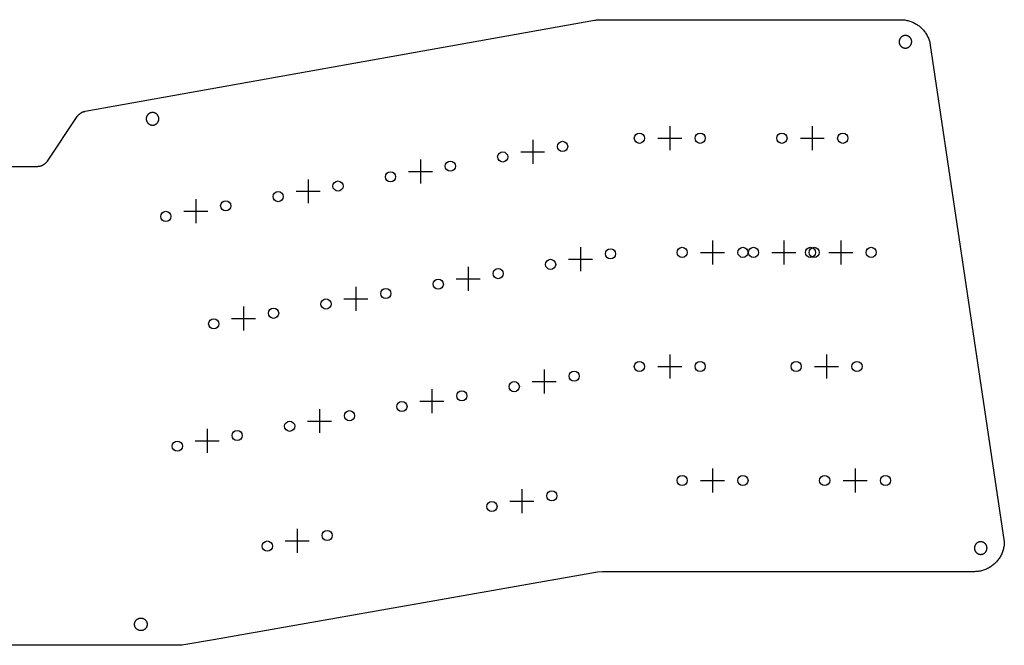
# Model space of a CAD drawing. Extents: x 52 to 383, y -186 to -68.
# Tile 5 of 5: x 219 to 383, y -172 to -68. Entities that reach past the tile are written whole.
import ezdxf

# ---------------------------------------------------------------- set-up
doc = ezdxf.new("R2010")
doc.units = 0
doc.layers.add('BLACK', color=7, linetype='CONTINUOUS')

msp = doc.modelspace()

# ---------------------------------------------------------------- linework, layer by layer
at = {"layer": 'BLACK', "linetype": 'CONTINUOUS'}
for p, q in [((229.906, -83.2269), (315.016, -68.012)), ((315.016, -68.012), (315.161, -67.9886)), ((315.161, -67.9886), (315.306, -67.9695)), ((315.306, -67.9695), (315.451, -67.9545)), ((315.451, -67.9545), (315.597, -67.9438)), ((315.597, -67.9438), (315.743, -67.9374)), ((315.743, -67.9374), (315.889, -67.9353)), ((315.889, -67.9353), (366.14, -67.9353)), ((366.14, -67.9353), (366.313, -67.9383)), ((366.313, -67.9383), (366.486, -67.9474)), ((366.486, -67.9474), (366.659, -67.9624)), ((366.659, -67.9624), (366.832, -67.9834)), ((366.832, -67.9834), (367.003, -68.0104)), ((367.003, -68.0104), (367.173, -68.0433)), ((367.173, -68.0433), (367.342, -68.0821)), ((367.342, -68.0821), (367.51, -68.1267)), ((367.51, -68.1267), (367.676, -68.1771)), ((367.676, -68.1771), (367.84, -68.2333)), ((367.84, -68.2333), (368.002, -68.2951)), ((368.002, -68.2951), (368.162, -68.3625)), ((368.162, -68.3625), (368.32, -68.4354)), ((368.32, -68.4354), (368.474, -68.5138)), ((368.474, -68.5138), (368.626, -68.5974)), ((368.626, -68.5974), (368.775, -68.6863)), ((368.775, -68.6863), (368.921, -68.7803)), ((368.921, -68.7803), (369.064, -68.8793)), ((369.064, -68.8793), (369.203, -68.9832)), ((369.203, -68.9832), (369.338, -69.0918)), ((366.383, -70.7258), (366.353, -70.7453)), ((366.415, -70.7074), (366.383, -70.7258)), ((366.447, -70.6901), (366.415, -70.7074)), ((366.48, -70.674), (366.447, -70.6901)), ((366.513, -70.6589), (366.48, -70.674)), ((366.546, -70.645), (366.513, -70.6589)), ((366.581, -70.6324), (366.546, -70.645)), ((366.615, -70.6208), (366.581, -70.6324)), ((366.65, -70.6106), (366.615, -70.6208)), ((366.685, -70.6015), (366.65, -70.6106)), ((366.721, -70.5936), (366.685, -70.6015)), ((366.757, -70.587), (366.721, -70.5936)), ((366.793, -70.5817), (366.757, -70.587)), ((366.829, -70.5776), (366.793, -70.5817)), ((366.866, -70.5747), (366.829, -70.5776)), ((366.902, -70.5731), (366.866, -70.5747)), ((366.938, -70.5728), (366.902, -70.5731)), ((366.975, -70.5738), (366.938, -70.5728)), ((367.011, -70.576), (366.975, -70.5738)), ((367.047, -70.5795), (367.011, -70.576)), ((367.084, -70.5842), (367.047, -70.5795)), ((367.12, -70.5902), (367.084, -70.5842)), ((367.155, -70.5974), (367.12, -70.5902)), ((367.191, -70.6059), (367.155, -70.5974)), ((367.226, -70.6155), (367.191, -70.6059)), ((367.261, -70.6264), (367.226, -70.6155)), ((367.295, -70.6386), (367.261, -70.6264)), ((367.329, -70.6518), (367.295, -70.6386)), ((367.362, -70.6663), (367.329, -70.6518)), ((367.395, -70.6819), (367.362, -70.6663)), ((367.428, -70.6987), (367.395, -70.6819)), ((367.46, -70.7165), (367.428, -70.6987)), ((367.491, -70.7355), (367.46, -70.7165)), ((369.338, -69.0918), (369.469, -69.2051)), ((369.469, -69.2051), (369.597, -69.3229)), ((369.597, -69.3229), (369.72, -69.445)), ((369.72, -69.445), (369.839, -69.5713)), ((369.839, -69.5713), (369.953, -69.7017)), ((369.953, -69.7017), (370.063, -69.8359)), ((370.063, -69.8359), (370.169, -69.9739)), ((370.169, -69.9739), (370.269, -70.1155)), ((370.269, -70.1155), (370.364, -70.2604)), ((370.364, -70.2604), (370.454, -70.4086)), ((370.454, -70.4086), (370.539, -70.5598)), ((370.539, -70.5598), (370.619, -70.7139)), ((370.619, -70.7139), (370.694, -70.8706)), ((365.881, -71.5681), (365.879, -71.6046)), ((365.879, -71.6046), (365.879, -71.641)), ((365.879, -71.641), (365.881, -71.6774)), ((365.883, -71.5318), (365.881, -71.5681)), ((365.881, -71.6774), (365.883, -71.7138)), ((365.887, -71.4955), (365.883, -71.5318)), ((365.883, -71.7138), (365.887, -71.75)), ((365.892, -71.4594), (365.887, -71.4955)), ((365.887, -71.75), (365.892, -71.7861)), ((365.898, -71.4235), (365.892, -71.4594)), ((365.892, -71.7861), (365.898, -71.822)), ((365.906, -71.3879), (365.898, -71.4235)), ((365.898, -71.822), (365.906, -71.8577)), ((365.915, -71.3525), (365.906, -71.3879)), ((365.906, -71.8577), (365.915, -71.8931)), ((365.925, -71.3174), (365.915, -71.3525)), ((365.915, -71.8931), (365.925, -71.9281)), ((365.936, -71.2828), (365.925, -71.3174)), ((365.925, -71.9281), (365.936, -71.9628)), ((365.948, -71.2485), (365.936, -71.2828)), ((365.936, -71.9628), (365.948, -71.9971)), ((365.962, -71.2147), (365.948, -71.2485)), ((365.948, -71.9971), (365.962, -72.0309)), ((365.977, -71.1813), (365.962, -71.2147)), ((365.962, -72.0309), (365.977, -72.0642)), ((365.992, -71.1485), (365.977, -71.1813)), ((365.977, -72.0642), (365.992, -72.097)), ((366.01, -71.1163), (365.992, -71.1485)), ((365.992, -72.097), (366.01, -72.1293)), ((366.028, -71.0847), (366.01, -71.1163)), ((366.01, -72.1293), (366.028, -72.1609)), ((366.047, -71.0537), (366.028, -71.0847)), ((366.028, -72.1609), (366.047, -72.1918)), ((366.067, -71.0234), (366.047, -71.0537)), ((366.047, -72.1918), (366.067, -72.2221)), ((366.088, -70.9939), (366.067, -71.0234)), ((366.067, -72.2221), (366.088, -72.2517)), ((366.111, -70.9651), (366.088, -70.9939)), ((366.088, -72.2517), (366.111, -72.2805)), ((366.134, -70.9371), (366.111, -70.9651)), ((366.111, -72.2805), (366.134, -72.3085)), ((366.158, -70.9099), (366.134, -70.9371)), ((366.134, -72.3085), (366.158, -72.3357)), ((366.184, -70.8835), (366.158, -70.9099)), ((366.158, -72.3357), (366.184, -72.362)), ((366.21, -70.8581), (366.184, -70.8835)), ((366.184, -72.362), (366.21, -72.3875)), ((366.237, -70.8336), (366.21, -70.8581)), ((366.264, -70.81), (366.237, -70.8336)), ((366.293, -70.7875), (366.264, -70.81)), ((366.322, -70.7659), (366.293, -70.7875)), ((366.353, -70.7453), (366.322, -70.7659)), ((367.521, -70.7555), (367.491, -70.7355)), ((367.551, -70.7765), (367.521, -70.7555)), ((367.58, -70.7986), (367.551, -70.7765)), ((367.608, -70.8217), (367.58, -70.7986)), ((367.635, -70.8457), (367.608, -70.8217)), ((367.662, -70.8707), (367.635, -70.8457)), ((367.688, -70.8966), (367.662, -70.8707)), ((367.662, -72.3748), (367.688, -72.349)), ((367.712, -70.9234), (367.688, -70.8966)), ((367.688, -72.349), (367.712, -72.3222)), ((367.736, -70.951), (367.712, -70.9234)), ((367.712, -72.3222), (367.736, -72.2946)), ((367.759, -70.9794), (367.736, -70.951)), ((367.736, -72.2946), (367.759, -72.2662)), ((367.781, -71.0086), (367.759, -70.9794)), ((367.759, -72.2662), (367.781, -72.237)), ((367.802, -71.0385), (367.781, -71.0086)), ((367.781, -72.237), (367.802, -72.2071)), ((367.821, -71.0691), (367.802, -71.0385)), ((367.802, -72.2071), (367.821, -72.1764)), ((367.84, -71.1004), (367.821, -71.0691)), ((367.821, -72.1764), (367.84, -72.1451)), ((367.858, -71.1323), (367.84, -71.1004)), ((367.84, -72.1451), (367.858, -72.1132)), ((367.874, -71.1649), (367.858, -71.1323)), ((367.858, -72.1132), (367.874, -72.0807)), ((367.889, -71.1979), (367.874, -71.1649)), ((367.874, -72.0807), (367.889, -72.0476)), ((367.904, -71.2315), (367.889, -71.1979)), ((367.889, -72.0476), (367.904, -72.0141)), ((367.917, -71.2656), (367.904, -71.2315)), ((367.904, -72.0141), (367.917, -71.98)), ((367.928, -71.3), (367.917, -71.2656)), ((367.917, -71.98), (367.928, -71.9455)), ((367.939, -71.3349), (367.928, -71.3)), ((367.928, -71.9455), (367.939, -71.9106)), ((367.948, -71.3701), (367.939, -71.3349)), ((367.939, -71.9106), (367.948, -71.8754)), ((367.957, -71.4057), (367.948, -71.3701)), ((367.948, -71.8754), (367.957, -71.8399)), ((367.964, -71.4414), (367.957, -71.4057)), ((367.957, -71.8399), (367.964, -71.8041)), ((367.969, -71.4775), (367.964, -71.4414)), ((367.964, -71.8041), (367.969, -71.7681)), ((367.974, -71.5136), (367.969, -71.4775)), ((367.969, -71.7681), (367.974, -71.7319)), ((367.977, -71.5499), (367.974, -71.5136)), ((367.974, -71.7319), (367.977, -71.6956)), ((367.979, -71.5863), (367.977, -71.5499)), ((367.977, -71.6956), (367.979, -71.6592)), ((367.979, -71.6228), (367.979, -71.5863)), ((367.979, -71.6592), (367.979, -71.6228)), ((370.694, -70.8706), (370.762, -71.0299)), ((370.762, -71.0299), (370.826, -71.1914)), ((370.826, -71.1914), (370.883, -71.355)), ((370.883, -71.355), (370.935, -71.5206)), ((370.935, -71.5206), (370.982, -71.6878)), ((370.982, -71.6878), (371.022, -71.8566)), ((371.022, -71.8566), (371.056, -72.0266)), ((371.056, -72.0266), (371.085, -72.1977)), ((371.085, -72.1977), (383.449, -155.093)), ((366.21, -72.3875), (366.237, -72.412)), ((366.237, -72.412), (366.264, -72.4355)), ((366.264, -72.4355), (366.293, -72.4581)), ((366.293, -72.4581), (366.322, -72.4797)), ((366.322, -72.4797), (366.353, -72.5002)), ((366.353, -72.5002), (366.383, -72.5197)), ((366.383, -72.5197), (366.415, -72.5381)), ((366.415, -72.5381), (366.447, -72.5554)), ((366.447, -72.5554), (366.48, -72.5716)), ((366.48, -72.5716), (366.513, -72.5866)), ((366.513, -72.5866), (366.546, -72.6005)), ((366.546, -72.6005), (366.581, -72.6132)), ((366.581, -72.6132), (366.615, -72.6247)), ((366.615, -72.6247), (366.65, -72.635)), ((366.65, -72.635), (366.685, -72.6441)), ((366.685, -72.6441), (366.721, -72.6519)), ((366.721, -72.6519), (366.757, -72.6585)), ((366.757, -72.6585), (366.793, -72.6639)), ((366.793, -72.6639), (366.829, -72.668)), ((366.829, -72.668), (366.866, -72.6708)), ((366.866, -72.6708), (366.902, -72.6724)), ((366.902, -72.6724), (366.938, -72.6727)), ((366.938, -72.6727), (366.975, -72.6718)), ((366.975, -72.6718), (367.011, -72.6696)), ((367.011, -72.6696), (367.047, -72.6661)), ((367.047, -72.6661), (367.084, -72.6614)), ((367.084, -72.6614), (367.12, -72.6554)), ((367.12, -72.6554), (367.155, -72.6482)), ((367.155, -72.6482), (367.191, -72.6397)), ((367.191, -72.6397), (367.226, -72.63)), ((367.226, -72.63), (367.261, -72.6191)), ((367.261, -72.6191), (367.295, -72.607)), ((367.295, -72.607), (367.329, -72.5937)), ((367.329, -72.5937), (367.362, -72.5793)), ((367.362, -72.5793), (367.395, -72.5637)), ((367.395, -72.5637), (367.428, -72.5469)), ((367.428, -72.5469), (367.46, -72.5291)), ((367.46, -72.5291), (367.491, -72.5101)), ((367.491, -72.5101), (367.521, -72.4901)), ((367.521, -72.4901), (367.551, -72.469)), ((367.551, -72.469), (367.58, -72.4469)), ((367.58, -72.4469), (367.608, -72.4239)), ((367.608, -72.4239), (367.635, -72.3998)), ((367.635, -72.3998), (367.662, -72.3748)), ((228.717, -83.9214), (228.76, -83.8706)), ((228.76, -83.8706), (228.805, -83.8211)), ((228.805, -83.8211), (228.852, -83.7733)), ((228.852, -83.7733), (228.901, -83.727)), ((228.901, -83.727), (228.951, -83.6824)), ((228.951, -83.6824), (229.002, -83.6395)), ((229.002, -83.6395), (229.055, -83.5983)), ((229.055, -83.5983), (229.109, -83.5589)), ((229.109, -83.5589), (229.164, -83.5213)), ((229.164, -83.5213), (229.221, -83.4856)), ((229.221, -83.4856), (229.279, -83.4519)), ((229.279, -83.4519), (229.338, -83.4201)), ((229.338, -83.4201), (229.398, -83.3902)), ((229.398, -83.3902), (229.459, -83.3625)), ((229.459, -83.3625), (229.52, -83.3367)), ((229.52, -83.3367), (229.583, -83.3131)), ((229.583, -83.3131), (229.646, -83.2915)), ((229.646, -83.2915), (229.711, -83.2721)), ((229.711, -83.2721), (229.775, -83.2548)), ((229.775, -83.2548), (229.841, -83.2398)), ((229.841, -83.2398), (229.906, -83.2269)), ((240.322, -83.8572), (240.3, -83.8868)), ((240.344, -83.8284), (240.322, -83.8572)), ((240.367, -83.8004), (240.344, -83.8284)), ((240.392, -83.7732), (240.367, -83.8004)), ((240.417, -83.7469), (240.392, -83.7732)), ((240.443, -83.7215), (240.417, -83.7469)), ((240.47, -83.697), (240.443, -83.7215)), ((240.498, -83.6734), (240.47, -83.697)), ((240.526, -83.6508), (240.498, -83.6734)), ((240.556, -83.6292), (240.526, -83.6508)), ((240.586, -83.6087), (240.556, -83.6292)), ((240.617, -83.5892), (240.586, -83.6087)), ((240.648, -83.5708), (240.617, -83.5892)), ((240.68, -83.5535), (240.648, -83.5708)), ((240.713, -83.5373), (240.68, -83.5535)), ((240.746, -83.5223), (240.713, -83.5373)), ((240.78, -83.5084), (240.746, -83.5223)), ((240.814, -83.4957), (240.78, -83.5084)), ((240.848, -83.4842), (240.814, -83.4957)), ((240.883, -83.4739), (240.848, -83.4842)), ((240.919, -83.4648), (240.883, -83.4739)), ((240.954, -83.457), (240.919, -83.4648)), ((240.99, -83.4504), (240.954, -83.457)), ((241.026, -83.445), (240.99, -83.4504)), ((241.062, -83.4409), (241.026, -83.445)), ((241.099, -83.4381), (241.062, -83.4409)), ((241.135, -83.4365), (241.099, -83.4381)), ((241.172, -83.4362), (241.135, -83.4365)), ((241.208, -83.4371), (241.172, -83.4362)), ((241.244, -83.4393), (241.208, -83.4371)), ((241.281, -83.4428), (241.244, -83.4393)), ((241.317, -83.4475), (241.281, -83.4428)), ((241.353, -83.4535), (241.317, -83.4475)), ((241.388, -83.4608), (241.353, -83.4535)), ((241.424, -83.4692), (241.388, -83.4608)), ((241.459, -83.4789), (241.424, -83.4692)), ((241.494, -83.4898), (241.459, -83.4789)), ((241.528, -83.5019), (241.494, -83.4898)), ((241.562, -83.5152), (241.528, -83.5019)), ((241.596, -83.5297), (241.562, -83.5152)), ((241.629, -83.5453), (241.596, -83.5297)), ((241.661, -83.562), (241.629, -83.5453)), ((241.693, -83.5799), (241.661, -83.562)), ((241.724, -83.5988), (241.693, -83.5799)), ((241.754, -83.6188), (241.724, -83.5988)), ((241.784, -83.6399), (241.754, -83.6188)), ((241.813, -83.662), (241.784, -83.6399)), ((241.841, -83.6851), (241.813, -83.662)), ((241.869, -83.7091), (241.841, -83.6851)), ((241.895, -83.7341), (241.869, -83.7091)), ((241.921, -83.76), (241.895, -83.7341)), ((241.946, -83.7867), (241.921, -83.76)), ((241.969, -83.8143), (241.946, -83.7867)), ((241.992, -83.8427), (241.969, -83.8143)), ((242.014, -83.8719), (241.992, -83.8427)), ((242.035, -83.9018), (242.014, -83.8719)), ((223.604, -91.5345), (228.597, -84.0825)), ((228.597, -84.0825), (228.635, -84.0275)), ((228.635, -84.0275), (228.675, -83.9738)), ((228.675, -83.9738), (228.717, -83.9214)), ((240.114, -84.4315), (240.113, -84.4679)), ((240.113, -84.4679), (240.113, -84.5044)), ((240.113, -84.5044), (240.114, -84.5408)), ((240.116, -84.3951), (240.114, -84.4315)), ((240.114, -84.5408), (240.116, -84.5772)), ((240.12, -84.3589), (240.116, -84.3951)), ((240.116, -84.5772), (240.12, -84.6134)), ((240.125, -84.3228), (240.12, -84.3589)), ((240.12, -84.6134), (240.125, -84.6495)), ((240.131, -84.2869), (240.125, -84.3228)), ((240.125, -84.6495), (240.131, -84.6854)), ((240.139, -84.2512), (240.131, -84.2869)), ((240.131, -84.6854), (240.139, -84.7211)), ((240.148, -84.2158), (240.139, -84.2512)), ((240.139, -84.7211), (240.148, -84.7564)), ((240.158, -84.1808), (240.148, -84.2158)), ((240.148, -84.7564), (240.158, -84.7915)), ((240.169, -84.1461), (240.158, -84.1808)), ((240.158, -84.7915), (240.169, -84.8262)), ((240.181, -84.1118), (240.169, -84.1461)), ((240.169, -84.8262), (240.181, -84.8604)), ((240.195, -84.078), (240.181, -84.1118)), ((240.181, -84.8604), (240.195, -84.8943)), ((240.21, -84.0447), (240.195, -84.078)), ((240.195, -84.8943), (240.21, -84.9276)), ((240.226, -84.0119), (240.21, -84.0447)), ((240.21, -84.9276), (240.226, -84.9604)), ((240.243, -83.9797), (240.226, -84.0119)), ((240.226, -84.9604), (240.243, -84.9926)), ((240.261, -83.948), (240.243, -83.9797)), ((240.243, -84.9926), (240.261, -85.0242)), ((240.28, -83.9171), (240.261, -83.948)), ((240.261, -85.0242), (240.28, -85.0552)), ((240.3, -83.8868), (240.28, -83.9171)), ((240.28, -85.0552), (240.3, -85.0855)), ((240.3, -85.0855), (240.322, -85.1151)), ((240.322, -85.1151), (240.344, -85.1439)), ((240.344, -85.1439), (240.367, -85.1719)), ((240.367, -85.1719), (240.392, -85.199)), ((240.392, -85.199), (240.417, -85.2254)), ((240.417, -85.2254), (240.443, -85.2508)), ((240.443, -85.2508), (240.47, -85.2753)), ((240.47, -85.2753), (240.498, -85.2989)), ((240.498, -85.2989), (240.526, -85.3215)), ((240.526, -85.3215), (240.556, -85.343)), ((240.556, -85.343), (240.586, -85.3636)), ((240.586, -85.3636), (240.617, -85.3831)), ((240.617, -85.3831), (240.648, -85.4015)), ((240.648, -85.4015), (240.68, -85.4188)), ((240.68, -85.4188), (240.713, -85.435)), ((240.713, -85.435), (240.746, -85.45)), ((240.746, -85.45), (240.78, -85.4639)), ((240.78, -85.4639), (240.814, -85.4766)), ((240.814, -85.4766), (240.848, -85.4881)), ((240.848, -85.4881), (240.883, -85.4984)), ((240.883, -85.4984), (240.919, -85.5074)), ((240.919, -85.5074), (240.954, -85.5153)), ((240.954, -85.5153), (240.99, -85.5219)), ((240.99, -85.5219), (241.026, -85.5273)), ((241.026, -85.5273), (241.062, -85.5314)), ((241.281, -85.5295), (241.317, -85.5247)), ((241.317, -85.5247), (241.353, -85.5188)), ((241.353, -85.5188), (241.388, -85.5115)), ((241.388, -85.5115), (241.424, -85.5031)), ((241.424, -85.5031), (241.459, -85.4934)), ((241.459, -85.4934), (241.494, -85.4825)), ((241.494, -85.4825), (241.528, -85.4704)), ((241.528, -85.4704), (241.562, -85.4571)), ((241.562, -85.4571), (241.596, -85.4426)), ((241.596, -85.4426), (241.629, -85.427)), ((241.629, -85.427), (241.661, -85.4103)), ((241.661, -85.4103), (241.693, -85.3924)), ((241.693, -85.3924), (241.724, -85.3735)), ((241.724, -85.3735), (241.754, -85.3534)), ((241.754, -85.3534), (241.784, -85.3324)), ((241.784, -85.3324), (241.813, -85.3103)), ((241.813, -85.3103), (241.841, -85.2872)), ((241.841, -85.2872), (241.869, -85.2632)), ((241.869, -85.2632), (241.895, -85.2382)), ((241.895, -85.2382), (241.921, -85.2123)), ((241.921, -85.2123), (241.946, -85.1856)), ((241.946, -85.1856), (241.969, -85.158)), ((241.969, -85.158), (241.992, -85.1295)), ((241.992, -85.1295), (242.014, -85.1004)), ((242.014, -85.1004), (242.035, -85.0704)), ((242.055, -83.9325), (242.035, -83.9018)), ((242.035, -85.0704), (242.055, -85.0398)), ((242.073, -83.9638), (242.055, -83.9325)), ((242.055, -85.0398), (242.073, -85.0085)), ((242.091, -83.9957), (242.073, -83.9638)), ((242.073, -85.0085), (242.091, -84.9766)), ((242.107, -84.0282), (242.091, -83.9957)), ((242.091, -84.9766), (242.107, -84.9441)), ((242.123, -84.0613), (242.107, -84.0282)), ((242.107, -84.9441), (242.123, -84.911)), ((242.137, -84.0949), (242.123, -84.0613)), ((242.123, -84.911), (242.137, -84.8774)), ((242.15, -84.1289), (242.137, -84.0949)), ((242.137, -84.8774), (242.15, -84.8434)), ((242.162, -84.1634), (242.15, -84.1289)), ((242.15, -84.8434), (242.162, -84.8089)), ((242.172, -84.1983), (242.162, -84.1634)), ((242.162, -84.8089), (242.172, -84.774)), ((242.182, -84.2335), (242.172, -84.1983)), ((242.172, -84.774), (242.182, -84.7388)), ((242.19, -84.269), (242.182, -84.2335)), ((242.182, -84.7388), (242.19, -84.7033)), ((242.197, -84.3048), (242.19, -84.269)), ((242.19, -84.7033), (242.197, -84.6675)), ((242.202, -84.3408), (242.197, -84.3048)), ((242.197, -84.6675), (242.202, -84.6315)), ((242.207, -84.377), (242.202, -84.3408)), ((242.202, -84.6315), (242.207, -84.5953)), ((242.21, -84.4133), (242.207, -84.377)), ((242.207, -84.5953), (242.21, -84.559)), ((242.212, -84.4497), (242.21, -84.4133)), ((242.21, -84.559), (242.212, -84.5226)), ((242.212, -84.4861), (242.212, -84.4497)), ((242.212, -84.5226), (242.212, -84.4861)), ((241.062, -85.5314), (241.099, -85.5342)), ((241.099, -85.5342), (241.135, -85.5358)), ((241.135, -85.5358), (241.172, -85.5361)), ((241.172, -85.5361), (241.208, -85.5352)), ((241.208, -85.5352), (241.244, -85.5329)), ((241.244, -85.5329), (241.281, -85.5295)), ((327.566, -85.73), (327.566, -89.73)), ((351.379, -85.73), (351.379, -89.73)), ((304.664, -87.9726), (304.664, -91.9726)), ((325.566, -87.73), (329.566, -87.73)), ((349.379, -87.73), (353.379, -87.73)), ((302.664, -89.9726), (306.664, -89.9726)), ((222.972, -92.1357), (223.03, -92.0999)), ((223.03, -92.0999), (223.086, -92.0622)), ((223.086, -92.0622), (223.141, -92.0226)), ((223.141, -92.0226), (223.194, -91.9812)), ((223.194, -91.9812), (223.246, -91.938)), ((223.246, -91.938), (223.297, -91.893)), ((223.297, -91.893), (223.346, -91.8464)), ((223.346, -91.8464), (223.393, -91.7982)), ((223.393, -91.7982), (223.439, -91.7483)), ((223.439, -91.7483), (223.483, -91.697)), ((223.483, -91.697), (223.525, -91.6442)), ((223.525, -91.6442), (223.565, -91.59)), ((223.565, -91.59), (223.604, -91.5345)), ((285.903, -91.2806), (285.903, -95.2806)), ((215.998, -92.4213), (221.942, -92.4213)), ((221.942, -92.4213), (222.01, -92.4201)), ((222.01, -92.4201), (222.077, -92.4167)), ((222.077, -92.4167), (222.145, -92.411)), ((222.145, -92.411), (222.212, -92.403)), ((222.212, -92.403), (222.279, -92.3927)), ((222.279, -92.3927), (222.345, -92.3802)), ((222.345, -92.3802), (222.411, -92.3655)), ((222.411, -92.3655), (222.477, -92.3485)), ((222.477, -92.3485), (222.542, -92.3294)), ((222.542, -92.3294), (222.606, -92.308)), ((222.606, -92.308), (222.669, -92.2845)), ((222.669, -92.2845), (222.732, -92.2589)), ((222.732, -92.2589), (222.793, -92.2312)), ((222.793, -92.2312), (222.854, -92.2014)), ((222.854, -92.2014), (222.914, -92.1695)), ((222.914, -92.1695), (222.972, -92.1357)), ((283.903, -93.2806), (287.903, -93.2806)), ((267.143, -94.5886), (267.143, -98.5886)), ((265.143, -96.5886), (269.143, -96.5886)), ((248.382, -97.8966), (248.382, -101.897)), ((246.382, -99.8966), (250.382, -99.8966)), ((334.71, -104.78), (334.71, -108.78)), ((346.616, -104.78), (346.616, -108.78)), ((356.141, -104.78), (356.141, -108.78)), ((312.662, -105.906), (312.662, -109.906)), ((332.71, -106.78), (336.71, -106.78)), ((344.616, -106.78), (348.616, -106.78)), ((354.141, -106.78), (358.141, -106.78)), ((310.662, -107.906), (314.662, -107.906)), ((293.901, -109.214), (293.901, -113.214)), ((291.901, -111.214), (295.901, -111.214)), ((275.141, -112.522), (275.141, -116.522)), ((273.141, -114.522), (277.141, -114.522)), ((256.38, -115.83), (256.38, -119.83)), ((254.38, -117.83), (258.38, -117.83)), ((327.566, -123.83), (327.566, -127.83)), ((353.76, -123.83), (353.76, -127.83)), ((306.59, -126.321), (306.59, -130.321)), ((325.566, -125.83), (329.566, -125.83)), ((351.76, -125.83), (355.76, -125.83)), ((287.829, -129.629), (287.829, -133.629)), ((304.59, -128.321), (308.59, -128.321)), ((269.068, -132.937), (269.068, -136.937)), ((285.829, -131.629), (289.829, -131.629)), ((250.308, -136.245), (250.308, -140.245)), ((267.068, -134.937), (271.068, -134.937)), ((248.308, -138.245), (252.308, -138.245)), ((334.71, -142.88), (334.71, -146.88)), ((358.523, -142.88), (358.523, -146.88)), ((302.862, -146.322), (302.862, -150.322)), ((332.71, -144.88), (336.71, -144.88)), ((356.523, -144.88), (360.523, -144.88)), ((300.862, -148.322), (304.862, -148.322)), ((265.341, -152.938), (265.341, -156.938)), ((263.341, -154.938), (267.341, -154.938)), ((378.461, -156.099), (378.46, -156.136)), ((378.46, -156.136), (378.46, -156.172)), ((378.46, -156.172), (378.461, -156.209)), ((378.464, -156.063), (378.461, -156.099)), ((378.461, -156.209), (378.464, -156.245)), ((378.468, -156.027), (378.464, -156.063)), ((378.464, -156.245), (378.468, -156.281)), ((378.473, -155.991), (378.468, -156.027)), ((378.479, -155.955), (378.473, -155.991)), ((378.486, -155.919), (378.479, -155.955)), ((378.495, -155.884), (378.486, -155.919)), ((378.505, -155.849), (378.495, -155.884)), ((378.516, -155.814), (378.505, -155.849)), ((378.529, -155.78), (378.516, -155.814)), ((378.542, -155.746), (378.529, -155.78)), ((378.557, -155.712), (378.542, -155.746)), ((378.573, -155.68), (378.557, -155.712)), ((378.59, -155.647), (378.573, -155.68)), ((378.608, -155.616), (378.59, -155.647)), ((378.627, -155.585), (378.608, -155.616)), ((378.648, -155.555), (378.627, -155.585)), ((378.669, -155.525), (378.648, -155.555)), ((378.691, -155.496), (378.669, -155.525)), ((378.715, -155.468), (378.691, -155.496)), ((378.739, -155.441), (378.715, -155.468)), ((378.764, -155.415), (378.739, -155.441)), ((378.79, -155.389), (378.764, -155.415)), ((378.817, -155.365), (378.79, -155.389)), ((378.845, -155.341), (378.817, -155.365)), ((378.874, -155.319), (378.845, -155.341)), ((378.903, -155.297), (378.874, -155.319)), ((378.933, -155.276), (378.903, -155.297)), ((378.964, -155.257), (378.933, -155.276)), ((378.995, -155.239), (378.964, -155.257)), ((379.027, -155.221), (378.995, -155.239)), ((379.06, -155.205), (379.027, -155.221)), ((379.093, -155.19), (379.06, -155.205)), ((379.127, -155.176), (379.093, -155.19)), ((379.161, -155.163), (379.127, -155.176)), ((379.196, -155.152), (379.161, -155.163)), ((379.231, -155.142), (379.196, -155.152)), ((379.266, -155.133), (379.231, -155.142)), ((379.302, -155.125), (379.266, -155.133)), ((379.337, -155.118), (379.302, -155.125)), ((379.374, -155.113), (379.337, -155.118)), ((379.41, -155.109), (379.374, -155.113)), ((379.446, -155.106), (379.41, -155.109)), ((379.482, -155.104), (379.446, -155.106)), ((379.519, -155.104), (379.482, -155.104)), ((379.555, -155.105), (379.519, -155.104)), ((379.592, -155.107), (379.555, -155.105)), ((379.628, -155.111), (379.592, -155.107)), ((379.664, -155.115), (379.628, -155.111)), ((379.7, -155.121), (379.664, -155.115)), ((379.736, -155.129), (379.7, -155.121)), ((379.771, -155.137), (379.736, -155.129)), ((379.806, -155.147), (379.771, -155.137)), ((379.841, -155.158), (379.806, -155.147)), ((379.876, -155.17), (379.841, -155.158)), ((379.91, -155.183), (379.876, -155.17)), ((379.943, -155.197), (379.91, -155.183)), ((379.976, -155.213), (379.943, -155.197)), ((380.008, -155.23), (379.976, -155.213)), ((380.04, -155.248), (380.008, -155.23)), ((380.071, -155.267), (380.04, -155.248)), ((380.102, -155.287), (380.071, -155.267)), ((380.131, -155.308), (380.102, -155.287)), ((380.16, -155.33), (380.131, -155.308)), ((380.189, -155.353), (380.16, -155.33)), ((380.216, -155.377), (380.189, -155.353)), ((380.243, -155.402), (380.216, -155.377)), ((380.268, -155.428), (380.243, -155.402)), ((380.293, -155.454), (380.268, -155.428)), ((380.317, -155.482), (380.293, -155.454)), ((380.34, -155.51), (380.317, -155.482)), ((380.361, -155.54), (380.34, -155.51)), ((380.382, -155.57), (380.361, -155.54)), ((380.402, -155.6), (380.382, -155.57)), ((380.421, -155.632), (380.402, -155.6)), ((380.438, -155.663), (380.421, -155.632)), ((380.455, -155.696), (380.438, -155.663)), ((380.47, -155.729), (380.455, -155.696)), ((380.484, -155.763), (380.47, -155.729)), ((380.497, -155.797), (380.484, -155.763)), ((380.509, -155.831), (380.497, -155.797)), ((380.52, -155.866), (380.509, -155.831)), ((380.529, -155.901), (380.52, -155.866)), ((380.537, -155.937), (380.529, -155.901)), ((380.544, -155.973), (380.537, -155.937)), ((380.55, -156.009), (380.544, -155.973)), ((380.554, -156.045), (380.55, -156.009)), ((380.557, -156.081), (380.554, -156.045)), ((380.554, -156.263), (380.557, -156.227)), ((380.559, -156.117), (380.557, -156.081)), ((380.557, -156.227), (380.559, -156.19)), ((380.56, -156.154), (380.559, -156.117)), ((380.559, -156.19), (380.56, -156.154)), ((383.34, -156.133), (383.301, -156.303)), ((383.373, -155.962), (383.34, -156.133)), ((383.401, -155.789), (383.373, -155.962)), ((383.422, -155.616), (383.401, -155.789)), ((383.437, -155.442), (383.422, -155.616)), ((383.446, -155.268), (383.437, -155.442)), ((383.449, -155.093), (383.446, -155.268)), ((378.468, -156.281), (378.473, -156.317)), ((378.473, -156.317), (378.479, -156.353)), ((378.479, -156.353), (378.486, -156.389)), ((378.486, -156.389), (378.495, -156.424)), ((378.495, -156.424), (378.505, -156.459)), ((378.505, -156.459), (378.516, -156.494)), ((378.516, -156.494), (378.529, -156.528)), ((378.529, -156.528), (378.542, -156.562)), ((378.542, -156.562), (378.557, -156.595)), ((378.557, -156.595), (378.573, -156.628)), ((378.573, -156.628), (378.59, -156.66)), ((378.59, -156.66), (378.608, -156.692)), ((378.608, -156.692), (378.627, -156.723)), ((378.627, -156.723), (378.648, -156.753)), ((378.648, -156.753), (378.669, -156.783)), ((378.669, -156.783), (378.691, -156.812)), ((378.691, -156.812), (378.715, -156.84)), ((378.715, -156.84), (378.739, -156.867)), ((378.739, -156.867), (378.764, -156.893)), ((378.764, -156.893), (378.79, -156.919)), ((378.79, -156.919), (378.817, -156.943)), ((378.817, -156.943), (378.845, -156.967)), ((378.845, -156.967), (378.874, -156.989)), ((378.874, -156.989), (378.903, -157.011)), ((378.903, -157.011), (378.933, -157.031)), ((378.933, -157.031), (378.964, -157.051)), ((378.964, -157.051), (378.995, -157.069)), ((378.995, -157.069), (379.027, -157.087)), ((379.027, -157.087), (379.06, -157.103)), ((379.06, -157.103), (379.093, -157.118)), ((379.093, -157.118), (379.127, -157.132)), ((379.127, -157.132), (379.161, -157.144)), ((379.161, -157.144), (379.196, -157.156)), ((379.196, -157.156), (379.231, -157.166)), ((379.231, -157.166), (379.266, -157.175)), ((379.266, -157.175), (379.302, -157.183)), ((379.302, -157.183), (379.337, -157.19)), ((379.337, -157.19), (379.374, -157.195)), ((379.374, -157.195), (379.41, -157.199)), ((379.41, -157.199), (379.446, -157.202)), ((379.446, -157.202), (379.482, -157.204)), ((379.482, -157.204), (379.519, -157.204)), ((379.519, -157.204), (379.555, -157.203)), ((379.555, -157.203), (379.592, -157.201)), ((379.592, -157.201), (379.628, -157.197)), ((379.628, -157.197), (379.664, -157.192)), ((379.664, -157.192), (379.7, -157.187)), ((379.7, -157.187), (379.736, -157.179)), ((379.736, -157.179), (379.771, -157.171)), ((379.771, -157.171), (379.806, -157.161)), ((379.806, -157.161), (379.841, -157.15)), ((379.841, -157.15), (379.876, -157.138)), ((379.876, -157.138), (379.91, -157.125)), ((379.91, -157.125), (379.943, -157.11)), ((379.943, -157.11), (379.976, -157.095)), ((379.976, -157.095), (380.008, -157.078)), ((380.008, -157.078), (380.04, -157.06)), ((380.04, -157.06), (380.071, -157.041)), ((380.071, -157.041), (380.102, -157.021)), ((380.102, -157.021), (380.131, -157)), ((380.131, -157), (380.16, -156.978)), ((380.16, -156.978), (380.189, -156.955)), ((380.189, -156.955), (380.216, -156.931)), ((380.216, -156.931), (380.243, -156.906)), ((380.243, -156.906), (380.268, -156.88)), ((380.268, -156.88), (380.293, -156.853)), ((380.293, -156.853), (380.317, -156.826)), ((380.317, -156.826), (380.34, -156.797)), ((380.34, -156.797), (380.361, -156.768)), ((380.361, -156.768), (380.382, -156.738)), ((380.382, -156.738), (380.402, -156.708)), ((380.402, -156.708), (380.421, -156.676)), ((380.421, -156.676), (380.438, -156.644)), ((380.438, -156.644), (380.455, -156.612)), ((380.455, -156.612), (380.47, -156.579)), ((380.47, -156.579), (380.484, -156.545)), ((380.484, -156.545), (380.497, -156.511)), ((380.497, -156.511), (380.509, -156.477)), ((380.509, -156.477), (380.52, -156.442)), ((380.52, -156.442), (380.529, -156.407)), ((380.529, -156.407), (380.537, -156.371)), ((380.537, -156.371), (380.544, -156.335)), ((380.544, -156.335), (380.55, -156.299)), ((380.55, -156.299), (380.554, -156.263)), ((382.594, -157.889), (382.494, -158.032)), ((382.689, -157.743), (382.594, -157.889)), ((382.779, -157.593), (382.689, -157.743)), ((382.864, -157.441), (382.779, -157.593)), ((382.943, -157.285), (382.864, -157.441)), ((383.017, -157.127), (382.943, -157.285)), ((383.085, -156.966), (383.017, -157.127)), ((383.148, -156.803), (383.085, -156.966)), ((383.204, -156.638), (383.148, -156.803)), ((383.256, -156.472), (383.204, -156.638)), ((383.301, -156.303), (383.256, -156.472)), ((380.797, -159.508), (380.641, -159.587)), ((380.949, -159.423), (380.797, -159.508)), ((381.099, -159.333), (380.949, -159.423)), ((381.245, -159.238), (381.099, -159.333)), ((381.388, -159.138), (381.245, -159.238)), ((381.527, -159.033), (381.388, -159.138)), ((381.663, -158.923), (381.527, -159.033)), ((381.795, -158.809), (381.663, -158.923)), ((381.922, -158.69), (381.795, -158.809)), ((382.046, -158.567), (381.922, -158.69)), ((382.165, -158.439), (382.046, -158.567)), ((382.279, -158.307), (382.165, -158.439)), ((382.389, -158.172), (382.279, -158.307)), ((382.494, -158.032), (382.389, -158.172)), ((315.487, -160.169), (251.347, -171.457)), ((316.354, -160.093), (315.487, -160.169)), ((378.449, -160.093), (316.354, -160.093)), ((378.624, -160.09), (378.449, -160.093)), ((378.798, -160.081), (378.624, -160.09)), ((378.972, -160.066), (378.798, -160.081)), ((379.145, -160.045), (378.972, -160.066)), ((379.317, -160.017), (379.145, -160.045)), ((379.489, -159.984), (379.317, -160.017)), ((379.659, -159.945), (379.489, -159.984)), ((379.827, -159.9), (379.659, -159.945)), ((379.994, -159.849), (379.827, -159.9)), ((380.159, -159.792), (379.994, -159.849)), ((380.322, -159.729), (380.159, -159.792)), ((380.483, -159.661), (380.322, -159.729)), ((380.641, -159.587), (380.483, -159.661)), ((238.16, -168.886), (238.161, -168.85)), ((238.161, -168.923), (238.16, -168.886)), ((238.161, -168.85), (238.163, -168.814)), ((238.163, -168.959), (238.161, -168.923)), ((238.163, -168.814), (238.166, -168.777)), ((238.166, -168.996), (238.163, -168.959)), ((238.166, -168.777), (238.171, -168.741)), ((238.171, -169.032), (238.166, -168.996)), ((238.171, -168.741), (238.176, -168.705)), ((238.176, -169.068), (238.171, -169.032)), ((238.176, -168.705), (238.183, -168.669)), ((238.183, -169.104), (238.176, -169.068)), ((238.183, -168.669), (238.191, -168.634)), ((238.191, -169.139), (238.183, -169.104)), ((238.191, -168.634), (238.201, -168.599)), ((238.201, -169.174), (238.191, -169.139)), ((238.201, -168.599), (238.211, -168.564)), ((238.211, -169.209), (238.201, -169.174)), ((238.211, -168.564), (238.223, -168.529)), ((238.223, -169.244), (238.211, -169.209)), ((238.223, -168.529), (238.236, -168.495)), ((238.236, -169.278), (238.223, -169.244)), ((238.236, -168.495), (238.25, -168.462)), ((238.25, -169.311), (238.236, -169.278)), ((238.25, -168.462), (238.266, -168.429)), ((238.266, -169.344), (238.25, -169.311)), ((238.266, -168.429), (238.282, -168.396)), ((238.282, -169.377), (238.266, -169.344)), ((238.282, -168.396), (238.3, -168.364)), ((238.3, -169.409), (238.282, -169.377)), ((238.3, -168.364), (238.318, -168.333)), ((238.318, -169.44), (238.3, -169.409)), ((238.318, -168.333), (238.338, -168.302)), ((238.338, -168.302), (238.359, -168.272)), ((238.359, -168.272), (238.381, -168.243)), ((238.381, -168.243), (238.403, -168.215)), ((238.403, -168.215), (238.427, -168.187)), ((238.427, -168.187), (238.452, -168.16)), ((238.452, -168.16), (238.478, -168.134)), ((238.478, -168.134), (238.504, -168.109)), ((238.504, -168.109), (238.532, -168.085)), ((238.532, -168.085), (238.56, -168.062)), ((238.56, -168.062), (238.589, -168.04)), ((238.589, -168.04), (238.619, -168.019)), ((238.619, -168.019), (238.649, -167.999)), ((238.649, -167.999), (238.68, -167.98)), ((238.68, -167.98), (238.712, -167.962)), ((238.712, -167.962), (238.744, -167.946)), ((238.744, -167.946), (238.777, -167.93)), ((238.777, -167.93), (238.811, -167.916)), ((238.811, -167.916), (238.845, -167.902)), ((238.845, -167.902), (238.879, -167.89)), ((238.879, -167.89), (238.914, -167.879)), ((238.914, -167.879), (238.949, -167.87)), ((238.949, -167.87), (238.984, -167.861)), ((238.984, -167.861), (239.02, -167.854)), ((239.02, -167.854), (239.056, -167.848)), ((239.056, -167.848), (239.092, -167.843)), ((239.092, -167.843), (239.128, -167.84)), ((239.128, -167.84), (239.165, -167.837)), ((239.165, -167.837), (239.201, -167.837)), ((239.201, -167.837), (239.238, -167.837)), ((239.238, -167.837), (239.274, -167.838)), ((239.274, -167.838), (239.31, -167.841)), ((239.31, -167.841), (239.347, -167.845)), ((239.347, -167.845), (239.383, -167.851)), ((239.383, -167.851), (239.419, -167.857)), ((239.419, -167.857), (239.454, -167.865)), ((239.454, -167.865), (239.489, -167.874)), ((239.489, -167.874), (239.524, -167.885)), ((239.524, -167.885), (239.559, -167.896)), ((239.559, -167.896), (239.593, -167.909)), ((239.593, -167.909), (239.627, -167.923)), ((239.627, -167.923), (239.66, -167.938)), ((239.66, -167.938), (239.693, -167.954)), ((239.693, -167.954), (239.725, -167.971)), ((239.725, -167.971), (239.756, -167.99)), ((239.756, -167.99), (239.787, -168.009)), ((239.787, -168.009), (239.817, -168.03)), ((239.817, -168.03), (239.847, -168.051)), ((239.847, -168.051), (239.875, -168.074)), ((239.875, -168.074), (239.903, -168.097)), ((239.903, -168.097), (239.93, -168.122)), ((239.93, -168.122), (239.956, -168.147)), ((239.956, -168.147), (239.981, -168.174)), ((239.981, -168.174), (240.006, -168.201)), ((240.006, -168.201), (240.029, -168.229)), ((240.029, -168.229), (240.051, -168.258)), ((240.051, -168.258), (240.073, -168.287)), ((240.073, -168.287), (240.093, -168.317)), ((240.093, -168.317), (240.112, -168.348)), ((240.112, -168.348), (240.13, -168.38)), ((240.13, -169.393), (240.112, -169.425)), ((240.13, -168.38), (240.147, -168.412)), ((240.147, -169.361), (240.13, -169.393)), ((240.147, -168.412), (240.163, -168.445)), ((240.163, -169.328), (240.147, -169.361)), ((240.163, -168.445), (240.178, -168.478)), ((240.178, -169.295), (240.163, -169.328)), ((240.178, -168.478), (240.191, -168.512)), ((240.191, -169.261), (240.178, -169.295)), ((240.191, -168.512), (240.204, -168.546)), ((240.204, -169.227), (240.191, -169.261)), ((240.204, -168.546), (240.215, -168.581)), ((240.215, -169.192), (240.204, -169.227)), ((240.215, -168.581), (240.225, -168.616)), ((240.225, -169.157), (240.215, -169.192)), ((240.225, -168.616), (240.234, -168.652)), ((240.234, -169.121), (240.225, -169.157)), ((240.234, -168.652), (240.241, -168.687)), ((240.241, -169.086), (240.234, -169.121)), ((240.241, -168.687), (240.248, -168.723)), ((240.248, -169.05), (240.241, -169.086)), ((240.248, -168.723), (240.253, -168.759)), ((240.253, -169.014), (240.248, -169.05)), ((240.253, -168.759), (240.256, -168.795)), ((240.256, -168.977), (240.253, -169.014)), ((240.256, -168.795), (240.259, -168.832)), ((240.259, -168.941), (240.256, -168.977)), ((240.259, -168.832), (240.26, -168.868)), ((240.26, -168.905), (240.259, -168.941)), ((240.26, -168.868), (240.26, -168.905)), ((238.338, -169.471), (238.318, -169.44)), ((238.359, -169.501), (238.338, -169.471)), ((238.381, -169.53), (238.359, -169.501)), ((238.403, -169.558), (238.381, -169.53)), ((238.427, -169.586), (238.403, -169.558)), ((238.452, -169.613), (238.427, -169.586)), ((238.478, -169.639), (238.452, -169.613)), ((238.504, -169.664), (238.478, -169.639)), ((238.532, -169.688), (238.504, -169.664)), ((238.56, -169.711), (238.532, -169.688)), ((238.589, -169.733), (238.56, -169.711)), ((238.619, -169.754), (238.589, -169.733)), ((238.649, -169.774), (238.619, -169.754)), ((238.68, -169.793), (238.649, -169.774)), ((238.712, -169.811), (238.68, -169.793)), ((238.744, -169.827), (238.712, -169.811)), ((238.777, -169.843), (238.744, -169.827)), ((238.811, -169.857), (238.777, -169.843)), ((238.845, -169.871), (238.811, -169.857)), ((238.879, -169.883), (238.845, -169.871)), ((238.914, -169.894), (238.879, -169.883)), ((238.949, -169.903), (238.914, -169.894)), ((238.984, -169.912), (238.949, -169.903)), ((239.02, -169.919), (238.984, -169.912)), ((239.056, -169.925), (239.02, -169.919)), ((239.092, -169.93), (239.056, -169.925)), ((239.128, -169.933), (239.092, -169.93)), ((239.165, -169.935), (239.128, -169.933)), ((239.201, -169.936), (239.165, -169.935)), ((239.238, -169.936), (239.201, -169.936)), ((239.274, -169.935), (239.238, -169.936)), ((239.31, -169.932), (239.274, -169.935)), ((239.347, -169.928), (239.31, -169.932)), ((239.383, -169.922), (239.347, -169.928)), ((239.419, -169.916), (239.383, -169.922)), ((239.454, -169.908), (239.419, -169.916)), ((239.489, -169.899), (239.454, -169.908)), ((239.524, -169.888), (239.489, -169.899)), ((239.559, -169.877), (239.524, -169.888)), ((239.593, -169.864), (239.559, -169.877)), ((239.627, -169.85), (239.593, -169.864)), ((239.66, -169.835), (239.627, -169.85)), ((239.693, -169.819), (239.66, -169.835)), ((239.725, -169.802), (239.693, -169.819)), ((239.756, -169.783), (239.725, -169.802)), ((239.787, -169.764), (239.756, -169.783)), ((239.817, -169.743), (239.787, -169.764)), ((239.847, -169.722), (239.817, -169.743)), ((239.875, -169.699), (239.847, -169.722)), ((239.903, -169.676), (239.875, -169.699)), ((239.93, -169.651), (239.903, -169.676)), ((239.956, -169.626), (239.93, -169.651)), ((239.981, -169.599), (239.956, -169.626)), ((240.006, -169.572), (239.981, -169.599)), ((240.029, -169.544), (240.006, -169.572)), ((240.051, -169.515), (240.029, -169.544)), ((240.073, -169.486), (240.051, -169.515)), ((240.093, -169.456), (240.073, -169.486)), ((240.112, -169.425), (240.093, -169.456)), ((246.07, -172.386), (191.113, -172.386)), ((251.347, -171.457), (246.07, -172.386))]:
    msp.add_line(p, q, dxfattribs=at)
at = {"layer": 'BLACK'}
for centre in [(322.486, -87.73), (332.646, -87.73), (346.299, -87.73), (356.459, -87.73), (309.667, -89.0905), (299.661, -90.8547), (290.906, -92.3985), (280.9, -94.1627), (272.145, -95.7065), (262.14, -97.4707), (253.385, -99.0145), (243.379, -100.779), (317.665, -107.024), (329.63, -106.78), (339.79, -106.78), (341.536, -106.78), (351.061, -106.78), (351.696, -106.78), (361.221, -106.78), (307.659, -108.788), (298.904, -110.332), (288.898, -112.096), (280.143, -113.64), (270.138, -115.404), (261.383, -116.948), (251.377, -118.712), (322.486, -125.83), (332.646, -125.83), (348.68, -125.83), (358.84, -125.83), (311.592, -127.439), (292.832, -130.747), (301.587, -129.203), (274.071, -134.055), (282.826, -132.511), (255.311, -137.363), (264.066, -135.819), (245.305, -139.127), (329.63, -144.88), (339.79, -144.88), (353.443, -144.88), (363.603, -144.88), (307.865, -147.44), (297.859, -149.204), (270.344, -154.056), (260.338, -155.82)]:
    msp.add_circle(centre, 0.85, dxfattribs=at)

doc.saveas('drawing.dxf')
